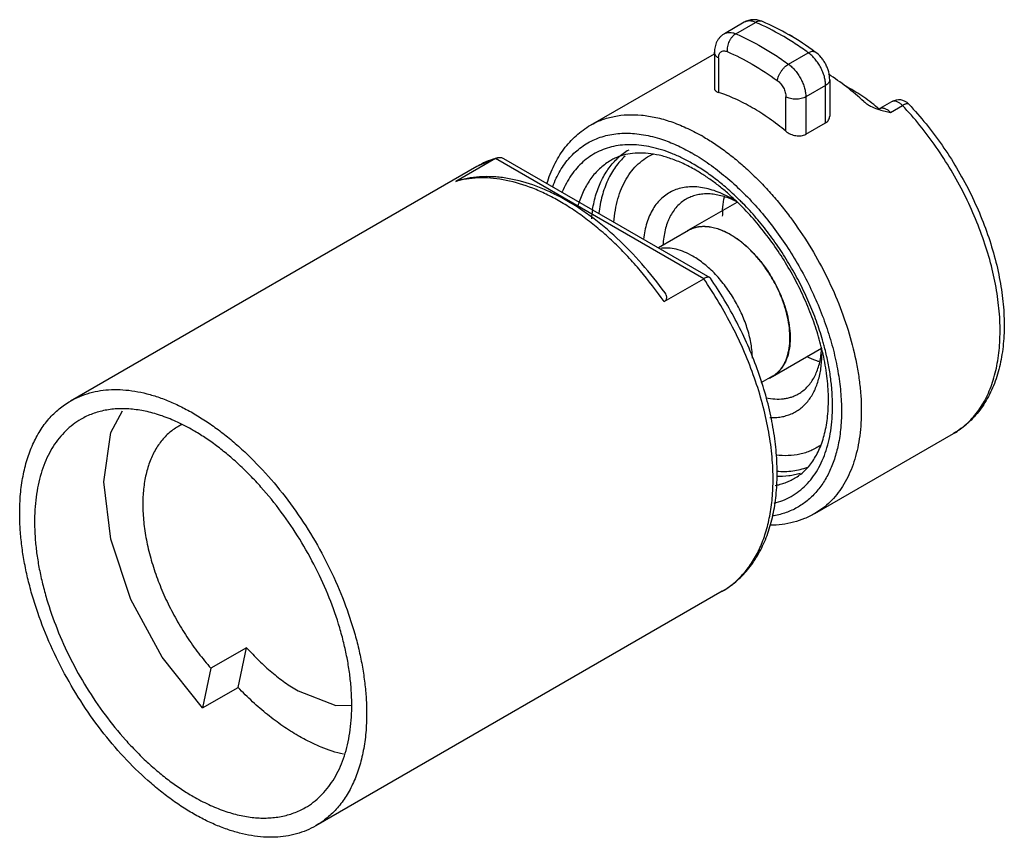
# Model space of a CAD drawing. Header units: millimetres. Extents: x 5.2 to 40.3, y 17.2 to 46.4.
import ezdxf

# ---------------------------------------------------------------- set-up
doc = ezdxf.new("R2010")
doc.units = ezdxf.units.MM
doc.header["$LTSCALE"] = 4.131501
doc.layers.get('0').update_dxf_attribs({"linetype": 'CONTINUOUS'})

msp = doc.modelspace()

# ---------------------------------------------------------------- linework, layer by layer
at = {"color": 7}
for p, q in [((31.039, 46.261), (30.332, 45.852)), ((30.741, 45.848), (31.448, 46.256)), ((25.559, 42.588), (29.978, 45.139)), ((29.978, 45.19), (29.978, 43.891)), ((30.124, 44.986), (30.124, 43.757)), ((32.619, 44.764), (33.326, 45.172)), ((33.943, 44.007), (33.236, 43.598)), ((33.943, 42.674), (33.943, 44.007)), ((34.089, 44.211), (34.089, 42.911)), ((32.529, 42.369), (32.529, 43.598)), ((33.236, 43.598), (33.236, 42.266)), ((35.821, 43.191), (35.811, 43.199)), ((36.298, 43.425), (35.874, 43.18)), ((36.26, 43.045), (36.684, 43.29)), ((35.811, 43.148), (35.802, 43.156)), ((33.236, 42.266), (33.943, 42.674)), ((29.205, 41.579), (29.16, 41.605)), ((21.507, 41.114), (7.011, 32.745)), ((22.17, 41.395), (20.755, 40.579)), ((22.17, 41.395), (21.507, 41.114)), ((22.17, 41.395), (22.241, 41.426)), ((29.594, 37.109), (22.17, 41.395)), ((22.454, 41.4), (29.81, 37.154)), ((20.755, 40.579), (20.837, 40.612)), ((29.042, 38.837), (30.785, 39.843)), ((30.649, 39.981), (30.642, 39.987)), ((30.649, 39.98), (30.642, 39.987)), ((29.049, 38.829), (27.978, 38.211)), ((29.042, 38.836), (29.044, 38.838)), ((28.18, 36.292), (29.594, 37.109)), ((29.832, 37.132), (29.81, 37.154)), ((32.054, 33.624), (33.801, 34.633)), ((32.049, 33.633), (31.63, 33.391)), ((32.055, 33.626), (32.054, 33.624)), ((33.559, 28.731), (38.509, 31.589)), ((30.257, 25.959), (15.761, 17.59)), ((13.293, 23.944), (12.02, 23.209)), ((12.987, 22.527), (13.293, 23.944)), ((12.02, 23.209), (11.714, 21.792)), ((11.714, 21.792), (12.987, 22.527))]:
    msp.add_line(p, q, dxfattribs=at)
for points in [[(11.714, 21.792), (10.283, 23.602), (9.164, 25.668), (8.449, 27.82), (8.204, 29.862), (8.448, 31.619), (8.863, 32.39)], [(15.134, 22.399), (16.471, 21.875), (17.027, 21.887)]]:
    msp.add_lwpolyline(points, dxfattribs=at)
for centre, radius, start, end in [((32.469, 45.347), 0.5, 50.3022, 74.3292), ((30.792, 37.146), 7.863, 50.337, 50.4791), ((36.548, 42.992), 0.5, 43.3715, 119.9999), ((36.382, 43.279), 0.168, 109.9679, 119.9891), ((36.516, 45.326), 2.279, 251.8298, 252.1604), ((36.563, 45.473), 2.434, 252.1694, 253.2755), ((30.754, 37.1), 7.922, 50.0408, 50.2486), ((25.816, 35.708), 7.486, 59.9999, 60.4234), ((28.029, 39.782), 2.214, 120.0377, 132.4142), ((23.15, 38.265), 3.289, 107.3945, 119.9672), ((23.186, 38.159), 3.401, 106.1371, 107.4463), ((21.618, 37.589), 3.111, 104.6295, 106.1002), ((28.744, 38.65), 3.787, 161.4653, 164.4875), ((29.327, 36.942), 3.255, 63.7641, 66.8673), ((28.417, 36.141), 4.403, 57.9449, 59.9833), ((24.278, 33.083), 9.39, 44.9955, 47.2773), ((29.259, 36.803), 3.409, 63.2171, 63.7752), ((23.724, 32.677), 10.174, 44.3814, 45.3326), ((30.566, 38.769), 5, 170.7238, 174.4608), ((33.891, 39.338), 3.632, 176.7469, 180.0139), ((29.546, 37.967), 1.005, 120.1226, 122.4778), ((24.098, 32.108), 10.134, 14.6545, 15.6284), ((30.669, 34.806), 3.138, 353.083, 354.7603), ((30.502, 34.821), 3.306, 354.7554, 356.7774), ((29.561, 34.431), 4.248, 359.8545, 0.0006), ((31.55, 34.497), 1.008, 292.4004, 299.9971), ((11.849, 30.082), 2.015, 115.9546, 120.0024), ((23.775, 29.964), 8.294, 0.0003, 0.3527)]:
    msp.add_arc(centre, radius, start, end, dxfattribs=at)
for points, knots in [([(31.691, 46.285), (31.639, 46.307), (31.531, 46.342), (31.362, 46.357), (31.221, 46.337), (31.114, 46.3), (31.063, 46.275), (31.039, 46.261)], [0, 0, 0, 0, 0.249337, 0.498512, 0.748647, 0.874143, 1, 1, 1, 1]), ([(31.448, 46.256), (31.412, 46.272), (31.339, 46.297), (31.23, 46.312), (31.144, 46.302), (31.081, 46.282), (31.052, 46.268), (31.039, 46.261)], [0, 0, 0, 0, 0.281711, 0.538376, 0.774596, 0.888033, 1, 1, 1, 1]), ([(31.691, 46.285), (31.673, 46.293), (31.634, 46.303), (31.573, 46.303), (31.509, 46.287), (31.469, 46.268), (31.448, 46.256)], [0, 0, 0, 0, 0.229043, 0.467623, 0.723427, 1, 1, 1, 1]), ([(33.326, 45.172), (33.173, 45.284), (32.865, 45.496), (32.248, 45.876), (31.77, 46.118), (31.448, 46.256)], [0, 0, 0, 0, 0.261869, 0.516059, 1, 1, 1, 1]), ([(33.575, 45.198), (33.273, 45.418), (32.664, 45.816), (32.015, 46.146), (31.691, 46.285)], [0, 0, 0, 0, 0.514115, 1, 1, 1, 1]), ([(30.332, 45.852), (30.303, 45.836), (30.249, 45.799), (30.176, 45.732), (30.114, 45.655), (30.063, 45.571), (30.024, 45.48), (29.997, 45.386), (29.981, 45.289), (29.978, 45.223), (29.978, 45.19)], [0, 0, 0, 0, 0.125663, 0.25084, 0.375924, 0.500774, 0.62532, 0.749767, 0.874408, 1, 1, 1, 1]), ([(30.332, 45.852), (30.345, 45.86), (30.374, 45.874), (30.436, 45.894), (30.523, 45.903), (30.632, 45.889), (30.705, 45.864), (30.741, 45.848)], [0, 0, 0, 0, 0.111965, 0.225402, 0.461643, 0.718312, 1, 1, 1, 1]), ([(30.741, 45.848), (30.717, 45.834), (30.67, 45.801), (30.607, 45.738), (30.55, 45.663), (30.503, 45.578), (30.466, 45.488), (30.441, 45.395), (30.429, 45.303), (30.43, 45.242), (30.433, 45.213)], [0, 0, 0, 0, 0.112618, 0.233588, 0.360921, 0.492229, 0.624633, 0.755153, 0.881113, 1, 1, 1, 1]), ([(30.741, 45.848), (31.063, 45.71), (31.541, 45.467), (32.158, 45.088), (32.466, 44.876), (32.619, 44.764)], [0, 0, 0, 0, 0.483941, 0.738131, 1, 1, 1, 1]), ([(30.124, 44.986), (30.103, 44.999), (30.063, 45.026), (30.015, 45.076), (29.99, 45.123), (29.98, 45.162), (29.978, 45.181), (29.978, 45.19)], [0, 0, 0, 0, 0.289484, 0.548672, 0.781625, 0.891829, 1, 1, 1, 1]), ([(30.124, 44.986), (30.124, 45.01), (30.128, 45.054), (30.144, 45.116), (30.172, 45.168), (30.211, 45.207), (30.259, 45.232), (30.314, 45.241), (30.373, 45.235), (30.413, 45.222), (30.433, 45.213)], [0, 0, 0, 0, 0.147828, 0.281432, 0.402236, 0.514385, 0.624054, 0.738137, 0.862404, 1, 1, 1, 1]), ([(30.433, 45.213), (30.739, 45.082), (31.355, 44.769), (31.933, 44.39), (32.22, 44.181)], [0, 0, 0, 0, 0.484026, 1, 1, 1, 1]), ([(33.326, 45.172), (33.349, 45.186), (33.394, 45.208), (33.454, 45.223), (33.497, 45.225), (33.526, 45.221), (33.552, 45.212), (33.568, 45.203), (33.575, 45.198)], [0, 0, 0, 0, 0.305737, 0.569871, 0.687337, 0.796643, 0.899938, 1, 1, 1, 1]), ([(33.943, 44.007), (33.943, 44.058), (33.934, 44.164), (33.9, 44.325), (33.844, 44.488), (33.769, 44.649), (33.677, 44.803), (33.572, 44.944), (33.455, 45.069), (33.37, 45.141), (33.326, 45.172)], [0, 0, 0, 0, 0.112729, 0.233884, 0.361295, 0.492537, 0.624803, 0.755212, 0.881135, 1, 1, 1, 1]), ([(34.089, 44.211), (34.089, 44.305), (34.069, 44.447), (34.009, 44.629), (33.948, 44.762), (33.873, 44.888), (33.757, 45.042), (33.652, 45.142), (33.575, 45.198)], [0, 0, 0, 0, 0.244774, 0.370452, 0.497603, 0.625197, 0.752058, 1, 1, 1, 1]), ([(32.22, 44.181), (32.223, 44.208), (32.235, 44.262), (32.264, 44.344), (32.304, 44.428), (32.355, 44.51), (32.413, 44.587), (32.478, 44.657), (32.546, 44.717), (32.595, 44.75), (32.619, 44.764)], [0, 0, 0, 0, 0.109163, 0.229535, 0.358195, 0.491812, 0.626558, 0.758522, 0.884136, 1, 1, 1, 1]), ([(32.619, 44.764), (32.663, 44.733), (32.748, 44.661), (32.864, 44.536), (32.97, 44.395), (33.062, 44.241), (33.137, 44.08), (33.193, 43.916), (33.227, 43.756), (33.236, 43.649), (33.236, 43.598)], [0, 0, 0, 0, 0.118853, 0.24474, 0.375124, 0.507381, 0.638633, 0.766069, 0.88726, 1, 1, 1, 1]), ([(35.31, 43.428), (35.109, 43.612), (34.702, 43.956), (34.268, 44.265), (34.049, 44.406)], [0, 0, 0, 0, 0.511437, 1, 1, 1, 1]), ([(32.22, 44.181), (32.242, 44.165), (32.285, 44.13), (32.343, 44.067), (32.396, 43.997), (32.442, 43.92), (32.479, 43.839), (32.507, 43.757), (32.524, 43.677), (32.529, 43.624), (32.529, 43.598)], [0, 0, 0, 0, 0.118853, 0.244757, 0.375158, 0.507422, 0.638671, 0.766099, 0.887271, 1, 1, 1, 1]), ([(34.089, 44.211), (34.089, 44.201), (34.088, 44.182), (34.078, 44.144), (34.052, 44.097), (34.005, 44.047), (33.965, 44.019), (33.943, 44.007)], [0, 0, 0, 0, 0.10816, 0.218352, 0.45129, 0.710513, 1, 1, 1, 1]), ([(35.796, 43.211), (35.615, 43.361), (35.248, 43.637), (34.856, 43.874), (34.659, 43.977)], [0, 0, 0, 0, 0.514605, 1, 1, 1, 1]), ([(29.978, 43.891), (29.978, 43.884), (29.98, 43.87), (29.987, 43.85), (30, 43.831), (30.023, 43.806), (30.065, 43.779), (30.103, 43.764), (30.124, 43.757)], [0, 0, 0, 0, 0.097923, 0.197401, 0.302728, 0.417294, 0.682066, 1, 1, 1, 1]), ([(31.327, 43.212), (31.13, 43.325), (30.739, 43.529), (30.328, 43.69), (30.124, 43.757)], [0, 0, 0, 0, 0.514607, 1, 1, 1, 1]), ([(33.236, 43.598), (33.212, 43.584), (33.159, 43.56), (33.072, 43.533), (32.979, 43.517), (32.882, 43.512), (32.785, 43.517), (32.692, 43.533), (32.606, 43.56), (32.553, 43.584), (32.529, 43.598)], [0, 0, 0, 0, 0.114123, 0.237323, 0.366923, 0.499941, 0.632973, 0.762608, 0.88586, 1, 1, 1, 1]), ([(32.529, 42.369), (32.336, 42.529), (31.946, 42.827), (31.534, 43.092), (31.327, 43.212)], [0, 0, 0, 0, 0.511812, 1, 1, 1, 1]), ([(35.31, 43.428), (35.344, 43.398), (35.417, 43.341), (35.58, 43.244), (35.714, 43.191), (35.806, 43.161)], [0, 0, 0, 0, 0.240945, 0.490854, 1, 1, 1, 1]), ([(35.874, 43.18), (35.887, 43.187), (35.914, 43.198), (35.959, 43.205), (36.007, 43.201), (36.058, 43.188), (36.109, 43.165), (36.161, 43.133), (36.212, 43.093), (36.245, 43.062), (36.26, 43.045)], [0, 0, 0, 0, 0.097655, 0.199361, 0.308393, 0.426861, 0.555664, 0.694809, 0.843548, 1, 1, 1, 1]), ([(36.684, 43.29), (36.67, 43.305), (36.641, 43.334), (36.594, 43.372), (36.547, 43.402), (36.499, 43.426), (36.452, 43.442), (36.407, 43.449), (36.365, 43.448), (36.338, 43.442), (36.325, 43.437)], [0, 0, 0, 0, 0.153507, 0.300322, 0.438747, 0.568001, 0.687897, 0.798897, 0.902201, 1, 1, 1, 1]), ([(36.912, 43.335), (36.908, 43.34), (36.897, 43.347), (36.877, 43.353), (36.853, 43.354), (36.825, 43.35), (36.794, 43.342), (36.76, 43.329), (36.723, 43.311), (36.697, 43.298), (36.684, 43.29)], [0, 0, 0, 0, 0.073964, 0.156219, 0.252548, 0.366047, 0.497945, 0.648308, 0.81628, 1, 1, 1, 1]), ([(38.509, 31.589), (38.59, 31.636), (38.75, 31.74), (38.972, 31.92), (39.177, 32.126), (39.365, 32.356), (39.534, 32.609), (39.738, 32.981), (39.942, 33.503), (40.099, 34.193), (40.174, 34.946), (40.163, 35.751), (40.069, 36.596), (39.891, 37.47), (39.634, 38.36), (39.301, 39.252), (38.896, 40.132), (38.426, 40.989), (37.899, 41.809), (37.32, 42.581), (36.901, 43.061), (36.684, 43.29)], [0, 0, 0, 0, 0.021534, 0.043228, 0.065238, 0.087705, 0.110759, 0.13451, 0.184408, 0.23794, 0.295309, 0.356476, 0.421198, 0.489075, 0.559581, 0.6321, 0.705949, 0.780402, 0.854715, 0.928155, 1, 1, 1, 1]), ([(36.912, 43.335), (37.125, 43.109), (37.538, 42.636), (38.107, 41.876), (38.625, 41.069), (39.085, 40.225), (39.48, 39.358), (39.805, 38.479), (40.054, 37.601), (40.225, 36.735), (40.313, 35.894), (40.317, 35.088), (40.236, 34.327), (40.067, 33.622), (39.85, 33.082), (39.632, 32.691), (39.448, 32.422), (39.243, 32.175), (39.018, 31.952), (38.774, 31.755), (38.599, 31.641), (38.509, 31.589)], [0, 0, 0, 0, 0.070409, 0.142265, 0.214904, 0.287654, 0.359826, 0.430758, 0.49984, 0.566538, 0.630431, 0.69124, 0.748861, 0.803397, 0.855164, 0.880191, 0.904741, 0.928904, 0.952762, 0.976417, 1, 1, 1, 1]), ([(25.559, 42.588), (25.624, 42.625), (25.757, 42.694), (25.965, 42.782), (26.182, 42.853), (26.484, 42.925), (26.883, 42.971), (27.382, 42.956), (27.9, 42.873), (28.433, 42.721), (28.976, 42.503), (29.332, 42.32), (29.511, 42.219)], [0, 0, 0, 0, 0.054042, 0.108338, 0.163135, 0.218669, 0.332728, 0.452119, 0.577973, 0.711029, 0.851713, 1, 1, 1, 1]), ([(33.943, 42.674), (33.965, 42.687), (34.006, 42.717), (34.054, 42.775), (34.083, 42.841), (34.089, 42.888), (34.089, 42.911)], [0, 0, 0, 0, 0.266745, 0.517831, 0.759476, 1, 1, 1, 1]), ([(35.831, 43.163), (35.838, 43.164), (35.853, 43.169), (35.867, 43.176), (35.874, 43.18)], [0, 0, 0, 0, 0.465064, 1, 1, 1, 1]), ([(35.863, 43.142), (35.929, 43.123), (36.061, 43.089), (36.194, 43.06), (36.26, 43.045)], [0, 0, 0, 0, 0.501798, 1, 1, 1, 1]), ([(24.004, 40.509), (24.073, 40.732), (24.2, 41.057), (24.419, 41.458), (24.604, 41.735), (24.811, 41.988), (25.04, 42.216), (25.288, 42.418), (25.467, 42.535), (25.559, 42.588)], [0, 0, 0, 0, 0.263774, 0.391156, 0.516022, 0.638855, 0.760084, 0.880236, 1, 1, 1, 1]), ([(24.212, 40.402), (24.249, 40.5), (24.33, 40.691), (24.473, 40.961), (24.635, 41.209), (24.816, 41.434), (25.015, 41.635), (25.231, 41.81), (25.463, 41.961), (25.71, 42.084), (25.971, 42.181), (26.246, 42.25), (26.532, 42.292), (26.829, 42.306), (27.135, 42.293), (27.561, 42.237), (27.881, 42.155), (28.092, 42.085)], [0, 0, 0, 0, 0.066476, 0.130718, 0.192981, 0.253576, 0.312869, 0.371273, 0.429234, 0.487214, 0.545676, 0.605063, 0.665785, 0.728202, 0.792624, 0.859298, 1, 1, 1, 1]), ([(29.559, 42.191), (29.7, 42.11), (29.982, 41.934), (30.396, 41.642), (30.805, 41.317), (31.207, 40.962), (31.6, 40.579), (31.983, 40.168), (32.352, 39.734), (32.826, 39.122), (33.373, 38.313), (33.945, 37.289), (34.423, 36.231), (34.798, 35.16), (35.019, 34.266), (35.136, 33.564), (35.193, 33.055), (35.219, 32.561), (35.214, 32.083), (35.179, 31.624), (35.114, 31.187), (35.018, 30.774), (34.893, 30.387), (34.738, 30.028), (34.556, 29.7), (34.346, 29.404), (34.109, 29.142), (33.848, 28.915), (33.657, 28.788), (33.559, 28.731)], [0, 0, 0, 0, 0.03066, 0.062393, 0.095111, 0.128734, 0.163175, 0.198327, 0.234075, 0.2703, 0.343656, 0.417366, 0.490369, 0.561635, 0.630213, 0.663242, 0.695306, 0.726333, 0.756266, 0.785069, 0.812725, 0.839243, 0.864659, 0.889039, 0.912482, 0.93512, 0.957119, 0.978674, 1, 1, 1, 1]), ([(32.529, 42.369), (32.552, 42.349), (32.604, 42.313), (32.689, 42.269), (32.782, 42.235), (32.878, 42.213), (32.975, 42.204), (33.07, 42.209), (33.158, 42.229), (33.211, 42.252), (33.236, 42.266)], [0, 0, 0, 0, 0.12208, 0.250013, 0.381228, 0.513215, 0.643296, 0.768989, 0.88834, 1, 1, 1, 1]), ([(29.205, 41.212), (29.083, 41.282), (28.838, 41.414), (28.465, 41.581), (28.096, 41.713), (27.733, 41.81), (27.378, 41.872), (27.034, 41.896), (26.701, 41.885), (26.382, 41.836), (26.08, 41.751), (25.794, 41.63), (25.529, 41.473), (25.284, 41.282), (25.062, 41.058), (24.864, 40.802), (24.691, 40.516), (24.595, 40.311), (24.551, 40.204)], [0, 0, 0, 0, 0.077185, 0.151368, 0.22247, 0.290554, 0.355762, 0.418312, 0.47851, 0.536766, 0.593573, 0.649495, 0.705145, 0.761152, 0.818122, 0.876614, 0.937108, 1, 1, 1, 1]), ([(28.092, 42.085), (28.273, 42.026), (28.637, 41.882), (28.986, 41.704), (29.16, 41.605)], [0, 0, 0, 0, 0.486201, 1, 1, 1, 1]), ([(26.798, 41.485), (26.734, 41.428), (26.611, 41.306), (26.445, 41.101), (26.297, 40.873), (26.168, 40.624), (26.058, 40.355), (25.935, 39.964), (25.878, 39.654), (25.852, 39.443)], [0, 0, 0, 0, 0.111717, 0.22599, 0.343602, 0.465207, 0.591336, 0.722381, 1, 1, 1, 1]), ([(29.309, 40.983), (29.164, 41.066), (28.877, 41.217), (28.441, 41.396), (28.021, 41.52), (27.62, 41.588), (27.243, 41.602), (26.893, 41.565), (26.572, 41.477), (26.376, 41.385), (26.284, 41.332)], [0, 0, 0, 0, 0.157631, 0.305262, 0.442602, 0.569777, 0.687411, 0.796764, 0.900132, 1, 1, 1, 1]), ([(26.392, 39.127), (26.403, 39.272), (26.437, 39.553), (26.528, 39.957), (26.656, 40.327), (26.82, 40.662), (27.019, 40.957), (27.253, 41.209), (27.517, 41.416), (27.712, 41.522), (27.813, 41.566)], [0, 0, 0, 0, 0.146863, 0.28599, 0.417682, 0.542579, 0.661707, 0.776464, 0.888578, 1, 1, 1, 1]), ([(29.205, 41.579), (29.407, 41.462), (29.81, 41.202), (30.391, 40.752), (30.957, 40.237), (31.502, 39.663), (32.018, 39.038), (32.5, 38.368), (32.941, 37.663), (33.336, 36.93), (33.681, 36.179), (33.971, 35.42), (34.202, 34.661), (34.371, 33.911), (34.478, 33.181), (34.519, 32.478), (34.495, 31.811), (34.433, 31.383), (34.391, 31.178)], [0, 0, 0, 0, 0.057189, 0.117253, 0.179842, 0.244558, 0.310924, 0.378427, 0.446519, 0.514641, 0.582231, 0.648742, 0.713653, 0.776487, 0.836828, 0.894334, 0.948765, 1, 1, 1, 1]), ([(22.241, 41.426), (22.259, 41.431), (22.296, 41.438), (22.351, 41.437), (22.405, 41.425), (22.438, 41.409), (22.454, 41.4)], [0, 0, 0, 0, 0.254789, 0.503071, 0.749842, 1, 1, 1, 1]), ([(26.284, 41.332), (26.219, 41.295), (26.094, 41.213), (25.918, 41.072), (25.755, 40.912), (25.553, 40.671), (25.335, 40.323), (25.208, 40.015), (25.153, 39.854)], [0, 0, 0, 0, 0.117326, 0.235461, 0.355187, 0.477232, 0.730586, 1, 1, 1, 1]), ([(25.632, 39.574), (25.663, 39.763), (25.745, 40.125), (25.91, 40.551), (26.075, 40.856), (26.213, 41.063), (26.365, 41.251), (26.477, 41.364), (26.535, 41.417)], [0, 0, 0, 0, 0.274858, 0.53114, 0.653143, 0.771568, 0.88697, 1, 1, 1, 1]), ([(30.877, 39.913), (30.745, 40.044), (30.478, 40.294), (30.062, 40.639), (29.64, 40.946), (29.35, 41.128), (29.205, 41.212)], [0, 0, 0, 0, 0.262448, 0.517168, 0.763317, 1, 1, 1, 1]), ([(28.216, 36.603), (27.958, 36.96), (27.417, 37.641), (26.53, 38.559), (25.738, 39.22), (25.087, 39.671), (24.601, 39.963), (24.112, 40.212), (23.473, 40.48), (22.826, 40.664), (22.184, 40.747), (21.72, 40.758), (21.27, 40.716), (20.979, 40.653), (20.837, 40.612)], [0, 0, 0, 0, 0.14886, 0.292958, 0.430498, 0.496394, 0.560199, 0.621853, 0.68135, 0.794031, 0.847618, 0.899615, 0.950295, 1, 1, 1, 1]), ([(30.642, 39.987), (30.535, 40.086), (30.319, 40.276), (29.986, 40.539), (29.651, 40.775), (29.423, 40.917), (29.309, 40.983)], [0, 0, 0, 0, 0.262689, 0.517446, 0.76348, 1, 1, 1, 1]), ([(24.462, 39.868), (24.303, 39.959), (23.987, 40.128), (23.359, 40.405), (22.728, 40.599), (22.106, 40.695), (21.664, 40.716), (21.239, 40.687), (20.965, 40.634), (20.832, 40.6)], [0, 0, 0, 0, 0.144574, 0.283252, 0.542489, 0.663752, 0.779931, 0.891733, 1, 1, 1, 1]), ([(30.619, 39.954), (30.525, 40.009), (30.336, 40.108), (30.048, 40.23), (29.765, 40.318), (29.488, 40.373), (29.221, 40.394), (28.964, 40.381), (28.721, 40.333), (28.494, 40.251), (28.284, 40.135), (28.094, 39.987), (27.926, 39.808), (27.78, 39.599), (27.659, 39.363), (27.562, 39.102), (27.491, 38.818), (27.462, 38.619), (27.451, 38.517)], [0, 0, 0, 0, 0.075492, 0.14741, 0.215678, 0.28045, 0.342019, 0.400821, 0.457457, 0.512679, 0.567343, 0.622349, 0.678567, 0.736781, 0.79763, 0.861595, 0.928996, 1, 1, 1, 1]), ([(30.605, 39.935), (30.53, 39.967), (30.381, 40.023), (30.156, 40.087), (29.936, 40.126), (29.723, 40.14), (29.518, 40.13), (29.322, 40.096), (29.138, 40.036), (29.023, 39.98), (28.968, 39.949)], [0, 0, 0, 0, 0.144158, 0.28166, 0.412834, 0.538206, 0.658513, 0.774743, 0.88811, 1, 1, 1, 1]), ([(28.18, 36.292), (27.917, 36.672), (27.499, 37.219), (26.895, 37.899), (26.429, 38.371), (25.951, 38.807), (25.464, 39.204), (24.969, 39.559), (24.631, 39.77), (24.462, 39.868)], [0, 0, 0, 0, 0.266482, 0.396822, 0.524513, 0.649076, 0.770078, 0.887173, 1, 1, 1, 1]), ([(28.968, 39.949), (28.907, 39.914), (28.791, 39.833), (28.635, 39.686), (28.498, 39.511), (28.402, 39.348), (28.336, 39.206), (28.276, 39.053), (28.215, 38.848), (28.165, 38.586), (28.148, 38.404), (28.143, 38.311)], [0, 0, 0, 0, 0.109833, 0.22143, 0.336421, 0.456188, 0.518243, 0.581871, 0.714116, 0.853437, 1, 1, 1, 1]), ([(30.265, 39.545), (30.267, 39.587), (30.28, 39.75), (30.305, 39.913), (30.331, 40.031)], [0, 0, 0, 0, 0.258597, 1, 1, 1, 1]), ([(33.853, 34.417), (33.8, 34.655), (33.672, 35.137), (33.425, 35.851), (33.121, 36.563), (32.765, 37.261), (32.362, 37.935), (31.918, 38.576), (31.439, 39.175), (31.095, 39.546), (30.919, 39.722)], [0, 0, 0, 0, 0.119511, 0.243018, 0.369351, 0.497286, 0.625569, 0.752938, 0.878148, 1, 1, 1, 1]), ([(33.857, 34.838), (33.794, 35.064), (33.651, 35.517), (33.39, 36.187), (33.084, 36.848), (32.736, 37.495), (32.35, 38.119), (31.93, 38.715), (31.481, 39.275), (31.16, 39.626), (30.996, 39.793)], [0, 0, 0, 0, 0.121846, 0.246376, 0.372731, 0.500006, 0.627282, 0.753633, 0.878159, 1, 1, 1, 1]), ([(29.044, 38.838), (29.093, 38.866), (29.198, 38.915), (29.367, 38.962), (29.548, 38.982), (29.738, 38.976), (29.936, 38.942), (30.139, 38.883), (30.345, 38.799), (30.481, 38.728), (30.549, 38.689)], [0, 0, 0, 0, 0.108012, 0.21806, 0.331998, 0.451359, 0.577266, 0.710491, 0.851446, 1, 1, 1, 1]), ([(30.549, 38.68), (30.481, 38.719), (30.346, 38.79), (30.14, 38.874), (29.938, 38.933), (29.741, 38.966), (29.551, 38.973), (29.371, 38.953), (29.202, 38.906), (29.098, 38.857), (29.049, 38.829)], [0, 0, 0, 0, 0.148554, 0.289507, 0.42273, 0.548638, 0.667999, 0.781938, 0.891987, 1, 1, 1, 1]), ([(30.549, 38.689), (30.657, 38.626), (30.872, 38.483), (31.176, 38.227), (31.466, 37.928), (31.737, 37.594), (31.983, 37.23), (32.198, 36.845), (32.378, 36.447), (32.519, 36.045), (32.618, 35.646), (32.673, 35.26), (32.683, 34.894), (32.647, 34.556), (32.577, 34.298), (32.498, 34.114), (32.43, 33.99), (32.351, 33.879), (32.262, 33.78), (32.164, 33.695), (32.093, 33.647), (32.056, 33.625)], [0, 0, 0, 0, 0.062363, 0.128691, 0.19826, 0.270217, 0.343574, 0.41729, 0.490303, 0.561583, 0.630178, 0.69527, 0.756228, 0.812681, 0.864598, 0.888993, 0.91245, 0.935101, 0.957109, 0.978671, 1, 1, 1, 1]), ([(32.049, 33.633), (32.086, 33.654), (32.157, 33.702), (32.255, 33.787), (32.344, 33.885), (32.423, 33.996), (32.491, 34.119), (32.57, 34.302), (32.639, 34.559), (32.676, 34.896), (32.666, 35.261), (32.612, 35.646), (32.513, 36.044), (32.373, 36.445), (32.194, 36.842), (31.979, 37.226), (31.734, 37.589), (31.464, 37.922), (31.174, 38.22), (30.871, 38.475), (30.657, 38.618), (30.549, 38.68)], [0, 0, 0, 0, 0.021331, 0.042891, 0.064895, 0.087539, 0.110988, 0.135373, 0.187271, 0.243706, 0.30465, 0.369733, 0.438325, 0.509607, 0.582627, 0.656354, 0.729725, 0.801697, 0.871282, 0.937624, 1, 1, 1, 1]), ([(29.205, 37.913), (29.109, 37.969), (28.917, 38.065), (28.623, 38.164), (28.382, 38.202), (28.198, 38.204), (28.11, 38.196), (28.067, 38.189)], [0, 0, 0, 0, 0.280083, 0.539102, 0.777922, 0.890809, 1, 1, 1, 1]), ([(31.333, 34.272), (31.332, 34.354), (31.322, 34.522), (31.288, 34.776), (31.235, 35.037), (31.137, 35.394), (30.969, 35.839), (30.706, 36.353), (30.387, 36.835), (30.082, 37.198), (29.82, 37.457), (29.62, 37.63), (29.416, 37.783), (29.276, 37.872), (29.205, 37.913)], [0, 0, 0, 0, 0.05624, 0.114912, 0.175773, 0.238527, 0.368265, 0.501143, 0.633859, 0.763135, 0.825549, 0.886016, 0.944264, 1, 1, 1, 1]), ([(29.81, 37.154), (29.784, 37.168), (29.74, 37.167), (29.691, 37.154), (29.648, 37.138), (29.616, 37.121), (29.594, 37.109)], [0, 0, 0, 0, 0.390796, 0.522274, 0.668135, 1, 1, 1, 1]), ([(32.069, 30.015), (32.067, 30.298), (32.034, 30.877), (31.906, 31.758), (31.698, 32.661), (31.414, 33.576), (31.058, 34.491), (30.634, 35.393), (30.148, 36.27), (29.785, 36.834), (29.594, 37.109)], [0, 0, 0, 0, 0.111239, 0.22816, 0.350043, 0.476031, 0.605128, 0.736247, 0.868265, 1, 1, 1, 1]), ([(30.257, 25.959), (30.342, 26.008), (30.508, 26.114), (30.742, 26.296), (30.961, 26.499), (31.163, 26.722), (31.348, 26.964), (31.574, 27.315), (31.811, 27.798), (32.02, 28.432), (32.156, 29.117), (32.221, 29.848), (32.215, 30.615), (32.139, 31.413), (31.995, 32.233), (31.784, 33.067), (31.509, 33.906), (31.174, 34.742), (30.781, 35.564), (30.335, 36.365), (30.005, 36.881), (29.832, 37.132)], [0, 0, 0, 0, 0.023921, 0.047895, 0.072027, 0.096408, 0.12111, 0.146196, 0.197768, 0.251644, 0.308162, 0.367515, 0.429746, 0.494762, 0.562352, 0.632205, 0.703933, 0.777084, 0.851158, 0.925649, 1, 1, 1, 1]), ([(28.18, 36.292), (28.196, 36.301), (28.224, 36.321), (28.256, 36.359), (28.274, 36.401), (28.279, 36.443), (28.274, 36.485), (28.256, 36.54), (28.234, 36.579), (28.216, 36.603)], [0, 0, 0, 0, 0.151277, 0.28435, 0.404711, 0.519335, 0.63375, 0.751217, 1, 1, 1, 1]), ([(31.958, 32.157), (32.026, 32.154), (32.158, 32.154), (32.353, 32.176), (32.539, 32.219), (32.716, 32.282), (32.882, 32.366), (33.036, 32.469), (33.179, 32.592), (33.308, 32.733), (33.423, 32.892), (33.525, 33.068), (33.611, 33.26), (33.708, 33.541), (33.788, 33.93), (33.808, 34.252), (33.809, 34.42)], [0, 0, 0, 0, 0.060889, 0.119816, 0.177199, 0.233518, 0.289303, 0.345106, 0.401483, 0.458958, 0.51801, 0.579044, 0.642396, 0.708317, 0.848398, 1, 1, 1, 1]), ([(32.104, 29.099), (32.212, 29.125), (32.423, 29.193), (32.722, 29.336), (32.998, 29.52), (33.249, 29.743), (33.472, 30.003), (33.668, 30.299), (33.834, 30.628), (33.969, 30.988), (34.074, 31.377), (34.146, 31.793), (34.187, 32.232), (34.195, 32.691), (34.17, 33.169), (34.114, 33.661), (34.025, 34.165), (33.947, 34.502), (33.902, 34.672)], [0, 0, 0, 0, 0.051288, 0.101899, 0.152482, 0.203689, 0.25613, 0.310347, 0.366782, 0.425776, 0.487568, 0.552292, 0.619999, 0.690658, 0.76417, 0.840377, 0.919071, 1, 1, 1, 1]), ([(32.834, 29.987), (32.896, 30.023), (33.019, 30.104), (33.189, 30.247), (33.346, 30.413), (33.49, 30.603), (33.62, 30.816), (33.777, 31.139), (33.895, 31.501), (33.976, 31.892), (34.035, 32.327), (34.056, 32.913), (33.999, 33.654), (33.91, 34.159), (33.853, 34.417)], [0, 0, 0, 0, 0.044858, 0.090618, 0.137753, 0.186761, 0.23815, 0.292323, 0.409662, 0.473117, 0.539747, 0.682177, 0.836073, 1, 1, 1, 1]), ([(32.978, 33.003), (33.033, 33.035), (33.139, 33.106), (33.282, 33.236), (33.41, 33.388), (33.522, 33.561), (33.615, 33.753), (33.719, 34.039), (33.765, 34.27), (33.785, 34.428)], [0, 0, 0, 0, 0.111928, 0.225335, 0.341603, 0.461946, 0.587354, 0.718577, 1, 1, 1, 1]), ([(33.703, 34.151), (33.669, 34.162), (33.526, 34.212), (33.387, 34.273), (33.285, 34.324)], [0, 0, 0, 0, 0.242259, 1, 1, 1, 1]), ([(7.011, 32.745), (7.119, 32.807), (7.343, 32.918), (7.701, 33.042), (8.079, 33.123), (8.474, 33.16), (8.885, 33.153), (9.309, 33.103), (9.744, 33.01), (10.188, 32.875), (10.637, 32.698), (11.091, 32.481), (11.546, 32.223), (12.001, 31.928), (12.452, 31.597), (13.053, 31.102), (13.779, 30.403), (14.588, 29.462), (15.329, 28.431), (15.986, 27.329), (16.544, 26.181), (16.921, 25.199), (17.162, 24.411), (17.311, 23.829), (17.427, 23.254), (17.511, 22.689), (17.562, 22.137), (17.573, 21.774), (17.573, 21.595)], [0, 0, 0, 0, 0.021326, 0.042881, 0.064881, 0.08752, 0.110963, 0.135343, 0.160759, 0.187278, 0.214934, 0.243738, 0.273671, 0.304698, 0.336763, 0.369793, 0.438371, 0.509638, 0.582642, 0.656354, 0.729711, 0.801667, 0.83682, 0.871262, 0.904886, 0.937605, 0.969339, 1, 1, 1, 1]), ([(5.199, 28.74), (5.199, 28.967), (5.217, 29.412), (5.305, 30.055), (5.451, 30.652), (5.655, 31.198), (5.914, 31.686), (6.227, 32.111), (6.533, 32.412), (6.8, 32.615), (6.94, 32.704), (7.011, 32.745)], [0, 0, 0, 0, 0.14857, 0.289479, 0.422681, 0.548588, 0.667936, 0.781862, 0.891901, 0.94608, 1, 1, 1, 1]), ([(31.817, 32.863), (31.922, 32.84), (32.129, 32.81), (32.388, 32.816), (32.583, 32.849), (32.722, 32.886), (32.854, 32.937), (32.938, 32.98), (32.978, 33.003)], [0, 0, 0, 0, 0.270177, 0.523706, 0.645641, 0.765152, 0.882999, 1, 1, 1, 1]), ([(11.386, 31.699), (11.206, 31.804), (10.846, 31.992), (10.296, 32.217), (9.757, 32.374), (9.232, 32.462), (8.727, 32.48), (8.323, 32.435), (8.017, 32.363), (7.797, 32.292), (7.586, 32.204), (7.452, 32.133), (7.386, 32.096)], [0, 0, 0, 0, 0.148551, 0.289453, 0.422643, 0.548536, 0.667874, 0.78179, 0.837225, 0.89191, 0.946084, 1, 1, 1, 1]), ([(7.386, 32.096), (7.288, 32.039), (7.097, 31.912), (6.836, 31.685), (6.599, 31.423), (6.389, 31.127), (6.207, 30.799), (6.052, 30.44), (5.927, 30.053), (5.831, 29.64), (5.766, 29.203), (5.731, 28.744), (5.726, 28.266), (5.752, 27.772), (5.809, 27.263), (5.895, 26.743), (6.012, 26.215), (6.207, 25.496), (6.522, 24.596), (7, 23.537), (7.572, 22.514), (8.225, 21.547), (8.831, 20.799), (9.345, 20.248), (9.738, 19.864), (10.14, 19.509), (10.549, 19.185), (10.963, 18.892), (11.245, 18.717), (11.386, 18.635)], [0, 0, 0, 0, 0.021326, 0.04288, 0.06488, 0.087518, 0.110961, 0.13534, 0.160756, 0.187274, 0.21493, 0.243733, 0.273666, 0.304692, 0.336756, 0.369785, 0.403694, 0.438383, 0.509649, 0.582652, 0.656362, 0.729717, 0.801673, 0.836824, 0.871265, 0.904888, 0.937607, 0.969341, 1, 1, 1, 1]), ([(10.841, 31.827), (10.781, 31.792), (10.664, 31.716), (10.5, 31.584), (10.348, 31.434), (10.209, 31.267), (10.082, 31.083), (9.93, 30.812), (9.776, 30.433), (9.653, 29.932), (9.589, 29.385), (9.586, 28.798), (9.644, 28.181), (9.761, 27.542), (9.936, 26.89), (10.166, 26.233), (10.448, 25.582), (10.779, 24.945), (11.153, 24.331), (11.565, 23.75), (11.865, 23.384), (12.02, 23.209)], [0, 0, 0, 0, 0.021613, 0.04338, 0.065446, 0.087951, 0.111016, 0.13475, 0.184526, 0.237818, 0.294853, 0.355621, 0.41992, 0.487397, 0.557573, 0.629881, 0.703684, 0.778303, 0.853025, 0.927168, 1, 1, 1, 1]), ([(15.386, 18.239), (15.485, 18.296), (15.675, 18.423), (15.937, 18.65), (16.173, 18.912), (16.383, 19.208), (16.566, 19.536), (16.72, 19.895), (16.845, 20.282), (16.941, 20.695), (17.007, 21.132), (17.042, 21.591), (17.046, 22.069), (17.02, 22.563), (16.964, 23.072), (16.877, 23.592), (16.761, 24.12), (16.566, 24.839), (16.251, 25.739), (15.772, 26.798), (15.2, 27.821), (14.547, 28.788), (13.942, 29.535), (13.428, 30.087), (13.035, 30.47), (12.632, 30.826), (12.223, 31.15), (11.81, 31.443), (11.528, 31.618), (11.386, 31.699)], [0, 0, 0, 0, 0.021326, 0.04288, 0.06488, 0.087518, 0.110961, 0.13534, 0.160756, 0.187274, 0.21493, 0.243733, 0.273666, 0.304692, 0.336756, 0.369785, 0.403694, 0.438383, 0.509649, 0.582652, 0.656362, 0.729717, 0.801673, 0.836824, 0.871265, 0.904888, 0.937607, 0.969341, 1, 1, 1, 1]), ([(34.391, 31.178), (34.355, 31.007), (34.268, 30.676), (34.084, 30.212), (33.888, 29.864), (33.707, 29.614), (33.562, 29.444), (33.407, 29.288), (33.24, 29.148), (33.064, 29.023), (32.879, 28.914), (32.684, 28.821), (32.481, 28.745), (32.269, 28.685), (32.125, 28.656), (32.052, 28.645)], [0, 0, 0, 0, 0.142749, 0.277628, 0.405523, 0.467298, 0.527864, 0.587458, 0.646331, 0.704755, 0.763012, 0.821388, 0.880165, 0.939617, 1, 1, 1, 1]), ([(33.757, 31.163), (33.703, 31.125), (33.59, 31.055), (33.411, 30.967), (33.223, 30.897), (32.958, 30.826), (32.605, 30.784), (32.317, 30.798), (32.171, 30.816)], [0, 0, 0, 0, 0.119535, 0.239209, 0.359799, 0.482047, 0.733988, 1, 1, 1, 1]), ([(32.204, 30.241), (32.3, 30.234), (32.491, 30.228), (32.771, 30.248), (33.04, 30.298), (33.213, 30.35), (33.296, 30.381)], [0, 0, 0, 0, 0.261482, 0.514188, 0.759729, 1, 1, 1, 1]), ([(30.257, 25.959), (30.328, 26), (30.469, 26.089), (30.667, 26.241), (30.855, 26.41), (31.03, 26.596), (31.193, 26.799), (31.395, 27.095), (31.614, 27.506), (31.817, 28.052), (31.963, 28.649), (32.051, 29.292), (32.069, 29.736), (32.069, 29.964)], [0, 0, 0, 0, 0.053914, 0.108081, 0.162758, 0.218189, 0.274595, 0.33218, 0.451505, 0.577393, 0.710573, 0.851448, 1, 1, 1, 1]), ([(32.14, 29.729), (32.202, 29.741), (32.324, 29.77), (32.501, 29.828), (32.672, 29.899), (32.781, 29.956), (32.834, 29.987)], [0, 0, 0, 0, 0.253963, 0.504556, 0.752858, 1, 1, 1, 1]), ([(33.038, 30.163), (32.972, 30.142), (32.836, 30.105), (32.555, 30.055), (32.337, 30.045), (32.192, 30.048)], [0, 0, 0, 0, 0.242548, 0.489414, 1, 1, 1, 1]), ([(15.761, 17.59), (15.654, 17.528), (15.429, 17.417), (15.072, 17.293), (14.694, 17.212), (14.298, 17.175), (13.888, 17.182), (13.464, 17.232), (13.029, 17.324), (12.585, 17.46), (12.135, 17.637), (11.681, 17.854), (11.226, 18.111), (10.772, 18.407), (10.321, 18.738), (9.72, 19.233), (8.994, 19.932), (8.185, 20.872), (7.444, 21.904), (6.787, 23.006), (6.228, 24.154), (5.851, 25.136), (5.61, 25.924), (5.462, 26.506), (5.345, 27.081), (5.262, 27.646), (5.211, 28.198), (5.199, 28.561), (5.199, 28.74)], [0, 0, 0, 0, 0.021326, 0.042881, 0.064881, 0.08752, 0.110963, 0.135343, 0.160759, 0.187278, 0.214934, 0.243738, 0.273671, 0.304698, 0.336763, 0.369793, 0.438371, 0.509638, 0.582642, 0.656354, 0.729711, 0.801667, 0.83682, 0.871262, 0.904886, 0.937605, 0.969339, 1, 1, 1, 1]), ([(33.559, 28.731), (33.441, 28.663), (33.194, 28.542), (32.801, 28.412), (32.388, 28.333), (32.107, 28.314), (31.964, 28.313)], [0, 0, 0, 0, 0.245676, 0.492935, 0.743862, 1, 1, 1, 1]), ([(13.293, 23.944), (13.434, 23.785), (13.723, 23.481), (14.179, 23.066), (14.647, 22.703), (14.971, 22.493), (15.134, 22.399)], [0, 0, 0, 0, 0.264598, 0.520565, 0.76616, 1, 1, 1, 1]), ([(15.134, 20.799), (14.946, 20.908), (14.571, 21.146), (14.028, 21.553), (13.495, 22.015), (13.155, 22.351), (12.987, 22.527)], [0, 0, 0, 0, 0.235335, 0.481165, 0.736475, 1, 1, 1, 1]), ([(17.573, 21.595), (17.573, 21.367), (17.555, 20.923), (17.468, 20.28), (17.322, 19.683), (17.118, 19.137), (16.858, 18.649), (16.545, 18.224), (16.239, 17.923), (15.973, 17.72), (15.833, 17.631), (15.761, 17.59)], [0, 0, 0, 0, 0.14857, 0.289479, 0.422681, 0.548588, 0.667936, 0.781862, 0.891901, 0.94608, 1, 1, 1, 1]), ([(16.745, 20.14), (16.473, 20.203), (16.064, 20.338), (15.534, 20.579), (15.267, 20.722), (15.134, 20.799)], [0, 0, 0, 0, 0.479758, 0.734948, 1, 1, 1, 1]), ([(11.386, 18.635), (11.567, 18.531), (11.927, 18.343), (12.476, 18.118), (13.016, 17.961), (13.541, 17.873), (14.046, 17.855), (14.45, 17.9), (14.756, 17.972), (14.975, 18.043), (15.186, 18.131), (15.321, 18.201), (15.386, 18.239)], [0, 0, 0, 0, 0.148551, 0.289453, 0.422643, 0.548536, 0.667874, 0.78179, 0.837225, 0.89191, 0.946084, 1, 1, 1, 1])]:
    msp.add_open_spline(points, degree=3, knots=knots, dxfattribs=at)

doc.saveas('drawing.dxf')
